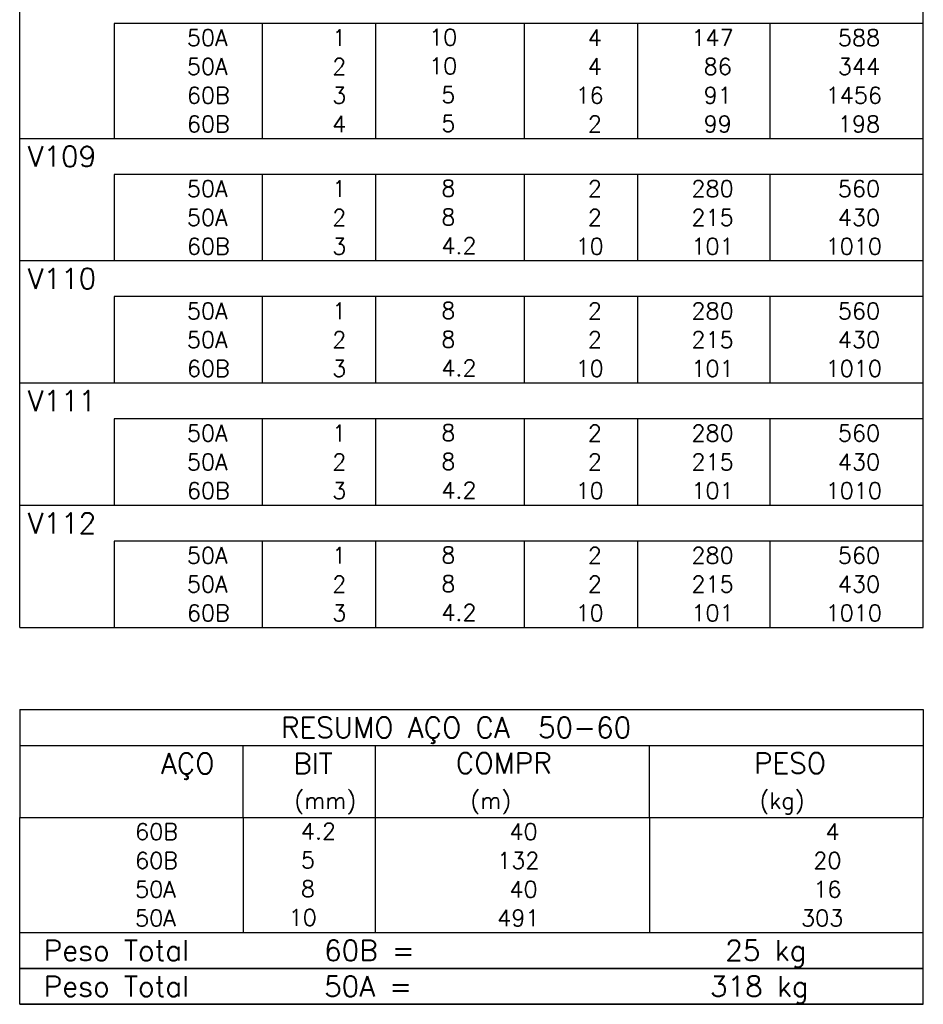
# Model space of a CAD drawing. Extents: x 0 to 89.1, y 0 to 59.4.
# Tile 7 of 8: x 57 to 68, y 30.2 to 42.2. Entities that reach past the tile are written whole.
import ezdxf

# ---------------------------------------------------------------- set-up
doc = ezdxf.new("R2010")
doc.units = 0
doc.layers.add('2', color=2, linetype='CONTINUOUS')
doc.styles.get("Standard").update_dxf_attribs({"font": 'ROMANS.SHX'})

msp = doc.modelspace()

# ---------------------------------------------------------------- linework, layer by layer
at = {"layer": '2', "linetype": 'CONTINUOUS'}
for p, q in [((57.004202, 42.152506), (57.004202, 42.590006)), ((68.004202, 42.152506), (68.004202, 42.590006)), ((57.004202, 41.802506), (57.004202, 42.152506)), ((68.004202, 42.152506), (58.154202, 42.152506)), ((58.154202, 42.152506), (58.154202, 41.802506)), ((59.954202, 42.152506), (59.954202, 41.802506)), ((61.334202, 42.152506), (61.334202, 41.802506)), ((63.144203, 42.152506), (63.144203, 41.802506)), ((64.524203, 42.152506), (64.524203, 41.802506)), ((66.134203, 42.152506), (66.134203, 41.802506)), ((68.004202, 41.802506), (68.004202, 42.152506)), ((57.004202, 41.452506), (57.004202, 41.802506)), ((58.154202, 41.802506), (58.154202, 41.452506)), ((59.954202, 41.802506), (59.954202, 41.452506)), ((61.334202, 41.802506), (61.334202, 41.452506)), ((63.144203, 41.802506), (63.144203, 41.452506)), ((64.524203, 41.802506), (64.524203, 41.452506)), ((66.134203, 41.802506), (66.134203, 41.452506)), ((68.004202, 41.452506), (68.004202, 41.802506)), ((57.004202, 41.102506), (57.004202, 41.452506)), ((58.154202, 41.452506), (58.154202, 41.102506)), ((59.954202, 41.452506), (59.954202, 41.102506)), ((61.334202, 41.452506), (61.334202, 41.102506)), ((63.144203, 41.452506), (63.144203, 41.102506)), ((64.524203, 41.452506), (64.524203, 41.102506)), ((66.134203, 41.452506), (66.134203, 41.102506)), ((68.004202, 41.102506), (68.004202, 41.452506)), ((57.004202, 40.752506), (57.004202, 41.102506)), ((58.154202, 41.102506), (58.154202, 40.752506)), ((59.954202, 41.102506), (59.954202, 40.752506)), ((61.334202, 41.102506), (61.334202, 40.752506)), ((63.144203, 41.102506), (63.144203, 40.752506)), ((64.524203, 41.102506), (64.524203, 40.752506)), ((66.134203, 41.102506), (66.134203, 40.752506)), ((68.004202, 40.752506), (68.004202, 41.102506)), ((57.004202, 40.315006), (57.004202, 40.752506)), ((57.004202, 40.752506), (68.004202, 40.752506)), ((68.004202, 40.315006), (68.004202, 40.752506)), ((57.004202, 39.965006), (57.004202, 40.315006)), ((68.004202, 40.315006), (58.154202, 40.315006)), ((58.154202, 40.315006), (58.154202, 39.965006)), ((59.954202, 40.315006), (59.954202, 39.965006)), ((61.334202, 40.315006), (61.334202, 39.965006)), ((63.144203, 40.315006), (63.144203, 39.965006)), ((64.524203, 40.315006), (64.524203, 39.965006)), ((66.134203, 40.315006), (66.134203, 39.965006)), ((68.004202, 39.965006), (68.004202, 40.315006)), ((57.004202, 39.615006), (57.004202, 39.965006)), ((58.154202, 39.965006), (58.154202, 39.615006)), ((59.954202, 39.965006), (59.954202, 39.615006)), ((61.334202, 39.965006), (61.334202, 39.615006)), ((63.144203, 39.965006), (63.144203, 39.615006)), ((64.524203, 39.965006), (64.524203, 39.615006)), ((66.134203, 39.965006), (66.134203, 39.615006)), ((68.004202, 39.615006), (68.004202, 39.965006)), ((57.004202, 39.265006), (57.004202, 39.615006)), ((58.154202, 39.615006), (58.154202, 39.265006)), ((59.954202, 39.615006), (59.954202, 39.265006)), ((61.334202, 39.615006), (61.334202, 39.265006)), ((63.144203, 39.615006), (63.144203, 39.265006)), ((64.524203, 39.615006), (64.524203, 39.265006)), ((66.134203, 39.615006), (66.134203, 39.265006)), ((68.004202, 39.265006), (68.004202, 39.615006)), ((57.004202, 38.827506), (57.004202, 39.265006)), ((57.004202, 39.265006), (68.004202, 39.265006)), ((68.004202, 38.827506), (68.004202, 39.265006)), ((57.004202, 38.477506), (57.004202, 38.827506)), ((68.004202, 38.827506), (58.154202, 38.827506)), ((58.154202, 38.827506), (58.154202, 38.477506)), ((59.954202, 38.827506), (59.954202, 38.477506)), ((61.334202, 38.827506), (61.334202, 38.477506)), ((63.144203, 38.827506), (63.144203, 38.477506)), ((64.524203, 38.827506), (64.524203, 38.477506)), ((66.134203, 38.827506), (66.134203, 38.477506)), ((68.004202, 38.477506), (68.004202, 38.827506)), ((57.004202, 38.127507), (57.004202, 38.477506)), ((58.154202, 38.477506), (58.154202, 38.127507)), ((59.954202, 38.477506), (59.954202, 38.127507)), ((61.334202, 38.477506), (61.334202, 38.127507)), ((63.144203, 38.477506), (63.144203, 38.127507)), ((64.524203, 38.477506), (64.524203, 38.127507)), ((66.134203, 38.477506), (66.134203, 38.127507)), ((68.004202, 38.127507), (68.004202, 38.477506)), ((57.004202, 37.777507), (57.004202, 38.127507)), ((58.154202, 38.127507), (58.154202, 37.777507)), ((59.954202, 38.127507), (59.954202, 37.777507)), ((61.334202, 38.127507), (61.334202, 37.777507)), ((63.144203, 38.127507), (63.144203, 37.777507)), ((64.524203, 38.127507), (64.524203, 37.777507)), ((66.134203, 38.127507), (66.134203, 37.777507)), ((68.004202, 37.777507), (68.004202, 38.127507)), ((57.004202, 37.340007), (57.004202, 37.777507)), ((57.004202, 37.777507), (68.004202, 37.777507)), ((68.004202, 37.340007), (68.004202, 37.777507)), ((57.004202, 36.990007), (57.004202, 37.340007)), ((68.004202, 37.340007), (58.154202, 37.340007)), ((58.154202, 37.340007), (58.154202, 36.990007)), ((59.954202, 37.340007), (59.954202, 36.990007)), ((61.334202, 37.340007), (61.334202, 36.990007)), ((63.144203, 37.340007), (63.144203, 36.990007)), ((64.524203, 37.340007), (64.524203, 36.990007)), ((66.134203, 37.340007), (66.134203, 36.990007)), ((68.004202, 36.990007), (68.004202, 37.340007)), ((57.004202, 36.640007), (57.004202, 36.990007)), ((58.154202, 36.990007), (58.154202, 36.640007)), ((59.954202, 36.990007), (59.954202, 36.640007)), ((61.334202, 36.990007), (61.334202, 36.640007)), ((63.144203, 36.990007), (63.144203, 36.640007)), ((64.524203, 36.990007), (64.524203, 36.640007)), ((66.134203, 36.990007), (66.134203, 36.640007)), ((68.004202, 36.640007), (68.004202, 36.990007)), ((57.004202, 36.290007), (57.004202, 36.640007)), ((58.154202, 36.640007), (58.154202, 36.290007)), ((59.954202, 36.640007), (59.954202, 36.290007)), ((61.334202, 36.640007), (61.334202, 36.290007)), ((63.144203, 36.640007), (63.144203, 36.290007)), ((64.524203, 36.640007), (64.524203, 36.290007)), ((66.134203, 36.640007), (66.134203, 36.290007)), ((68.004202, 36.290007), (68.004202, 36.640007)), ((57.004202, 35.852507), (57.004202, 36.290007)), ((57.004202, 36.290007), (68.004202, 36.290007)), ((68.004202, 35.852507), (68.004202, 36.290007)), ((57.004202, 35.502507), (57.004202, 35.852507)), ((68.004202, 35.852507), (58.154202, 35.852507)), ((58.154202, 35.852507), (58.154202, 35.502507)), ((59.954202, 35.852507), (59.954202, 35.502507)), ((61.334202, 35.852507), (61.334202, 35.502507)), ((63.144203, 35.852507), (63.144203, 35.502507)), ((64.524203, 35.852507), (64.524203, 35.502507)), ((66.134203, 35.852507), (66.134203, 35.502507)), ((68.004202, 35.502507), (68.004202, 35.852507)), ((57.004202, 35.152507), (57.004202, 35.502507)), ((58.154202, 35.502507), (58.154202, 35.152507)), ((59.954202, 35.502507), (59.954202, 35.152507)), ((61.334202, 35.502507), (61.334202, 35.152507)), ((63.144203, 35.502507), (63.144203, 35.152507)), ((64.524203, 35.502507), (64.524203, 35.152507)), ((66.134203, 35.502507), (66.134203, 35.152507)), ((68.004202, 35.152507), (68.004202, 35.502507)), ((57.004202, 34.802507), (57.004202, 35.152507)), ((58.154202, 35.152507), (58.154202, 34.802507)), ((59.954202, 35.152507), (59.954202, 34.802507)), ((61.334202, 35.152507), (61.334202, 34.802507)), ((63.144203, 35.152507), (63.144203, 34.802507)), ((64.524203, 35.152507), (64.524203, 34.802507)), ((66.134203, 35.152507), (66.134203, 34.802507)), ((68.004202, 34.802507), (68.004202, 35.152507)), ((57.004202, 34.802507), (68.004202, 34.802507)), ((57.004202, 33.802507), (57.004202, 32.490007)), ((57.004202, 33.802507), (68.004202, 33.802507)), ((68.004202, 33.802507), (68.004202, 32.490007)), ((57.004202, 33.365007), (68.004202, 33.365007)), ((59.724202, 32.490007), (59.724202, 33.365007)), ((61.334202, 32.490007), (61.334202, 33.365007)), ((64.669202, 32.490007), (64.669202, 33.365007)), ((57.004202, 32.490007), (68.004202, 32.490007)), ((57.004202, 32.140007), (57.004202, 32.490007)), ((59.724202, 32.490007), (59.724202, 32.140007)), ((61.334202, 32.140007), (61.334202, 32.490007)), ((64.669202, 32.490007), (64.669202, 32.140007)), ((68.004202, 32.140007), (68.004202, 32.490007)), ((57.004202, 31.790006), (57.004202, 32.140007)), ((59.724202, 32.140007), (59.724202, 31.790007)), ((61.334202, 31.790006), (61.334202, 32.140007)), ((64.669202, 32.140007), (64.669202, 31.790006)), ((68.004202, 31.790006), (68.004202, 32.140007)), ((57.004202, 31.440006), (57.004202, 31.790006)), ((59.724202, 31.790006), (59.724202, 31.440007)), ((61.334202, 31.440006), (61.334202, 31.790006)), ((64.669202, 31.790006), (64.669202, 31.440006)), ((68.004202, 31.440006), (68.004202, 31.790006)), ((57.004202, 31.090006), (57.004202, 31.440006)), ((59.724202, 31.440006), (59.724202, 31.090006)), ((61.334202, 31.090006), (61.334202, 31.440006)), ((64.669202, 31.440006), (64.669202, 31.090006)), ((68.004202, 31.090006), (68.004202, 31.440006)), ((57.004202, 31.090006), (68.004202, 31.090006)), ((57.004202, 30.652506), (57.004202, 31.090006)), ((57.004202, 31.090006), (68.004202, 31.090006)), ((68.004202, 30.652506), (68.004202, 31.090006)), ((68.004202, 30.652506), (57.004202, 30.652506)), ((57.004202, 30.215006), (57.004202, 30.652506)), ((57.004202, 30.652506), (68.004202, 30.652506)), ((68.004202, 30.215006), (68.004202, 30.652506)), ((68.004202, 30.215006), (57.004202, 30.215006)), ((57.004202, 30.215006), (68.004202, 30.215006))]:
    msp.add_line(p, q, dxfattribs=at)

# ---------------------------------------------------------------- texts
for s, height, p in [('     50A', 0.2, (58.293863, 41.877506)), ('  1', 0.2, (60.534202, 41.877506)), ('   10  ', 0.2, (61.540745, 41.88355)), ('    4', 0.2, (63.324203, 41.877506)), ('   147', 0.2, (64.734203, 41.877506)), ('    588', 0.2, (66.367824, 41.877506)), ('     50A', 0.2, (58.293863, 41.527506)), ('  2', 0.2, (60.534202, 41.527506)), ('   10  ', 0.2, (61.540745, 41.53355)), ('    4', 0.2, (63.324203, 41.527506)), ('    86', 0.2, (64.734203, 41.527506)), ('    344', 0.2, (66.367824, 41.527506)), ('     60B', 0.2, (58.293863, 41.177506)), ('  3', 0.2, (60.534202, 41.177506)), ('    5  ', 0.2, (61.540745, 41.18355)), ('   16', 0.2, (63.324203, 41.177506)), ('    91', 0.2, (64.734203, 41.177506)), ('   1456', 0.2, (66.367824, 41.177506)), ('     60B', 0.2, (58.293863, 40.827506)), ('  4', 0.2, (60.534202, 40.827506)), ('    5  ', 0.2, (61.540745, 40.83355)), ('    2', 0.2, (63.324203, 40.827506)), ('    99', 0.2, (64.734203, 40.827506)), ('    198', 0.2, (66.367824, 40.827506)), ('V109', 0.25, (57.1, 40.408756)), ('     50A', 0.2, (58.293863, 40.040006)), ('  1', 0.2, (60.534202, 40.040006)), ('    8  ', 0.2, (61.540745, 40.04605)), ('    2', 0.2, (63.324203, 40.040006)), ('   280', 0.2, (64.734203, 40.040006)), ('    560', 0.2, (66.367824, 40.040006)), ('     50A', 0.2, (58.293863, 39.690006)), ('  2', 0.2, (60.534202, 39.690006)), ('    8  ', 0.2, (61.540745, 39.69605)), ('    2', 0.2, (63.324203, 39.690006)), ('   215', 0.2, (64.734203, 39.690006)), ('    430', 0.2, (66.367824, 39.690006)), ('     60B', 0.2, (58.293863, 39.340006)), ('  3', 0.2, (60.534202, 39.340006)), ('    4.2', 0.2, (61.540745, 39.34605)), ('   10', 0.2, (63.324203, 39.340006)), ('   101', 0.2, (64.734203, 39.340006)), ('   1010', 0.2, (66.367824, 39.340006)), ('V110', 0.25, (57.1, 38.921256)), ('     50A', 0.2, (58.293863, 38.552506)), ('  1', 0.2, (60.534202, 38.552506)), ('    8  ', 0.2, (61.540745, 38.55855)), ('    2', 0.2, (63.324203, 38.552506)), ('   280', 0.2, (64.734203, 38.552506)), ('    560', 0.2, (66.367824, 38.552506)), ('     50A', 0.2, (58.293863, 38.202506)), ('  2', 0.2, (60.534202, 38.202506)), ('    8  ', 0.2, (61.540745, 38.20855)), ('    2', 0.2, (63.324203, 38.202506)), ('   215', 0.2, (64.734203, 38.202506)), ('    430', 0.2, (66.367824, 38.202506)), ('     60B', 0.2, (58.293863, 37.852506)), ('  3', 0.2, (60.534202, 37.852506)), ('    4.2', 0.2, (61.540745, 37.85855)), ('   10', 0.2, (63.324203, 37.852506)), ('   101', 0.2, (64.734203, 37.852506)), ('   1010', 0.2, (66.367824, 37.852506)), ('V111', 0.25, (57.1, 37.433757)), ('     50A', 0.2, (58.293863, 37.065007)), ('  1', 0.2, (60.534202, 37.065007)), ('    8  ', 0.2, (61.540745, 37.07105)), ('    2', 0.2, (63.324203, 37.065007)), ('   280', 0.2, (64.734203, 37.065007)), ('    560', 0.2, (66.367824, 37.065007)), ('     50A', 0.2, (58.293863, 36.715007)), ('  2', 0.2, (60.534202, 36.715007)), ('    8  ', 0.2, (61.540745, 36.721051)), ('    2', 0.2, (63.324203, 36.715007)), ('   215', 0.2, (64.734203, 36.715007)), ('    430', 0.2, (66.367824, 36.715007)), ('     60B', 0.2, (58.293863, 36.365007)), ('  3', 0.2, (60.534202, 36.365007)), ('    4.2', 0.2, (61.540745, 36.371051)), ('   10', 0.2, (63.324203, 36.365007)), ('   101', 0.2, (64.734203, 36.365007)), ('   1010', 0.2, (66.367824, 36.365007)), ('V112', 0.25, (57.1, 35.946257)), ('     50A', 0.2, (58.293863, 35.577507)), ('  1', 0.2, (60.534202, 35.577507)), ('    8  ', 0.2, (61.540745, 35.583551)), ('    2', 0.2, (63.324203, 35.577507)), ('   280', 0.2, (64.734203, 35.577507)), ('    560', 0.2, (66.367824, 35.577507)), ('     50A', 0.2, (58.293863, 35.227507)), ('  2', 0.2, (60.534202, 35.227507)), ('    8  ', 0.2, (61.540745, 35.233551)), ('    2', 0.2, (63.324203, 35.227507)), ('   215', 0.2, (64.734203, 35.227507)), ('    430', 0.2, (66.367824, 35.227507)), ('     60B', 0.2, (58.293863, 34.877507)), ('  3', 0.2, (60.534202, 34.877507)), ('    4.2', 0.2, (61.540745, 34.883551)), ('   10', 0.2, (63.324203, 34.877507)), ('   101', 0.2, (64.734203, 34.877507)), ('   1010', 0.2, (66.367824, 34.877507)), ('RESUMO AÇO CA  50-60', 0.25, (60.1847, 33.458757)), ('AÇO', 0.25, (58.723783, 33.021257)), ('BIT', 0.25, (60.334202, 33.021257)), ('COMPR', 0.25, (62.313043, 33.024858)), ('PESO', 0.25, (65.942042, 33.024858)), ('(mm)', 0.2, (60.348064, 32.593757)), ('(m)', 0.2, (62.490349, 32.593757)), ('(kg)', 0.2, (66.010645, 32.593757)), ('     60B', 0.2, (57.663863, 32.215007)), ('    4.2', 0.2, (59.830745, 32.221051)), ('      40', 0.2, (62.07186, 32.215008)), ('      4', 0.2, (65.919468, 32.215008)), ('     60B', 0.2, (57.663863, 31.865007)), ('    5  ', 0.2, (59.830745, 31.871051)), ('     132', 0.2, (62.07186, 31.865007)), ('     20', 0.2, (65.919468, 31.865007)), ('     50A', 0.2, (57.663863, 31.515006)), ('    8  ', 0.2, (59.830745, 31.52105)), ('      40', 0.2, (62.07186, 31.515007)), ('     16', 0.2, (65.919468, 31.515007)), ('     50A', 0.2, (57.663863, 31.165006)), ('   10  ', 0.2, (59.830745, 31.17105)), ('     491', 0.2, (62.07186, 31.165006)), ('    303', 0.2, (65.919468, 31.165006)), ('Peso Total        60B =', 0.25, (57.297031, 30.746256)), ('     25 kg', 0.25, (64.661207, 30.746256)), ('Peso Total        50A =', 0.25, (57.297031, 30.308756)), ('    318 kg', 0.25, (64.661207, 30.308756))]:
    msp.add_text(s, height=height, dxfattribs=at).set_placement(p)

doc.saveas('drawing.dxf')
